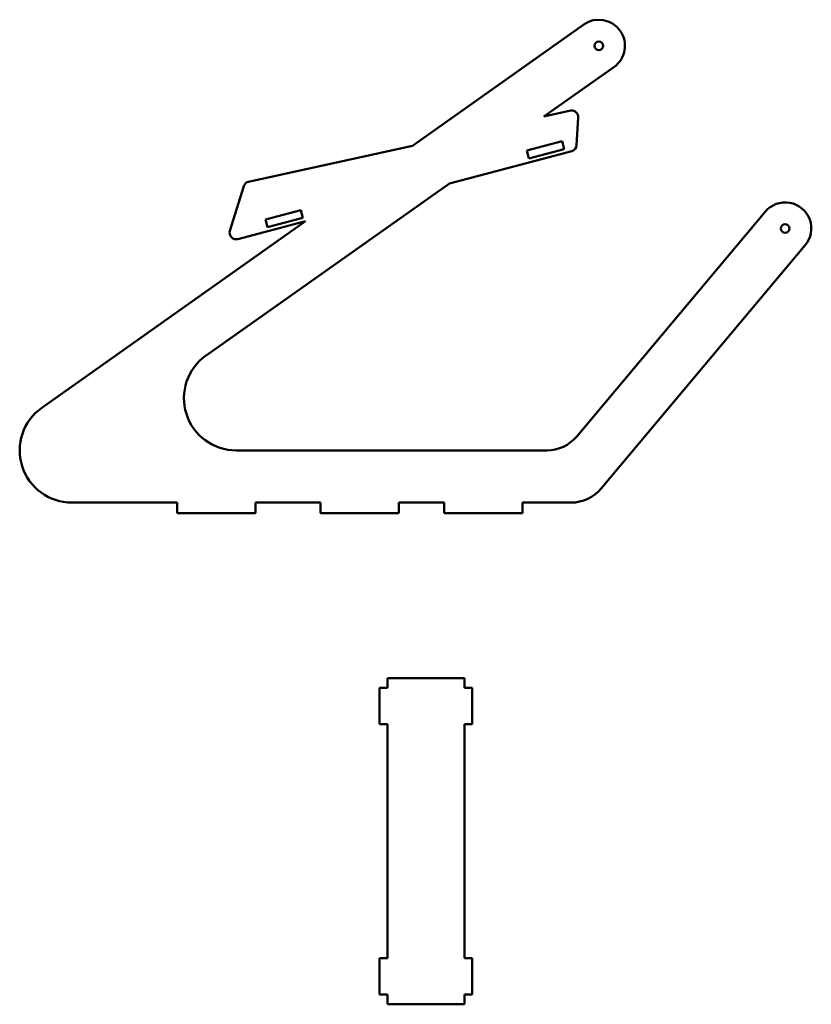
# Model space of a CAD drawing. Header units: millimetres. Extents: x -14 to 593, y 85 to 840.
import ezdxf

# ---------------------------------------------------------------- set-up
doc = ezdxf.new("R2010")
doc.units = ezdxf.units.MM
doc.layers.add('Visible (ISO)', color=7, linetype='Continuous', lineweight=50)

msp = doc.modelspace()

# ---------------------------------------------------------------- linework, layer by layer
at = {"layer": 'Visible (ISO)'}
for p, q in [((418.31, 836), (286.88, 743.11)), ((387.77, 765.43), (441.4, 803.33)), ((408.46, 770.01), (387.77, 765.43)), ((412.82, 743.48), (414.03, 764.76)), ((286.88, 743.11), (160.12, 715.05)), ((374.57, 739.36), (401.64, 746.49)), ((376.14, 733.36), (374.57, 739.36)), ((403.22, 740.49), (376.14, 733.36)), ((401.64, 746.49), (403.22, 740.49)), ((315.41, 714.28), (409.1, 738.93)), ((128.71, 582.33), (315.41, 714.28)), ((157.79, 712.19), (147.02, 677.91)), ((174.31, 686.47), (201.39, 693.6)), ((202.92, 687.79), (175.84, 680.67)), ((201.39, 693.6), (202.92, 687.79)), ((557.36, 692.52), (412.92, 520.38)), ((205.02, 685.24), (2.81, 542.33)), ((153.07, 671.58), (205.02, 685.24)), ((175.84, 680.67), (174.31, 686.47)), ((431.57, 480.38), (588, 666.81)), ((389.94, 509.66), (151.79, 509.66)), ((25.89, 469.66), (106.56, 469.66)), ((106.56, 469.66), (106.56, 461.66)), ((166.56, 461.66), (166.56, 469.66)), ((166.56, 469.66), (216.56, 469.66)), ((216.56, 469.66), (216.56, 461.66)), ((276.56, 461.66), (276.56, 469.66)), ((276.56, 469.66), (311.29, 469.66)), ((311.29, 469.66), (311.29, 461.66)), ((371.29, 461.66), (371.29, 469.66)), ((371.29, 469.66), (408.59, 469.66)), ((106.56, 461.66), (166.56, 461.66)), ((216.56, 461.66), (276.56, 461.66)), ((311.29, 461.66), (371.29, 461.66)), ((267.75, 335.25), (267.75, 327.81)), ((326.75, 335.25), (267.75, 335.25)), ((326.75, 327.81), (326.75, 335.25)), ((261.75, 327.81), (261.75, 299.81)), ((267.75, 327.81), (261.75, 327.81)), ((332.75, 327.81), (326.75, 327.81)), ((332.75, 299.81), (332.75, 327.81)), ((261.75, 299.81), (267.75, 299.81)), ((267.75, 299.81), (267.75, 120.69)), ((326.75, 299.81), (332.75, 299.81)), ((326.75, 120.69), (326.75, 299.81)), ((261.75, 120.69), (261.75, 92.69)), ((267.75, 120.69), (261.75, 120.69)), ((332.75, 120.69), (326.75, 120.69)), ((332.75, 92.69), (332.75, 120.69)), ((261.75, 92.69), (267.75, 92.69)), ((267.75, 92.69), (267.75, 85.25)), ((326.75, 92.69), (332.75, 92.69)), ((326.75, 85.25), (326.75, 92.69)), ((267.75, 85.25), (326.75, 85.25))]:
    msp.add_line(p, q, dxfattribs=at)
for centre in [(429.86, 819.66), (572.68, 679.66)]:
    msp.add_circle(centre, 3.25, dxfattribs=at)
for centre, radius, start, end in [((429.86, 819.66), 20, 305.25167, 125.25166), ((409.04, 765.04), 5, 356.74293, 96.67644), ((407.83, 743.77), 5, 284.73851, 356.74293), ((162.56, 710.69), 5, 119.25546, 162.5639), ((572.68, 679.66), 20, 320, 140), ((151.79, 676.41), 5, 162.5639, 284.73851), ((151.79, 549.66), 40, 125.25167, 270), ((25.89, 509.66), 40, 125.25167, 270), ((389.94, 539.66), 30, 270, 320), ((408.59, 499.66), 30, 270, 320)]:
    msp.add_arc(centre, radius, start, end, dxfattribs=at)

doc.saveas('drawing.dxf')
